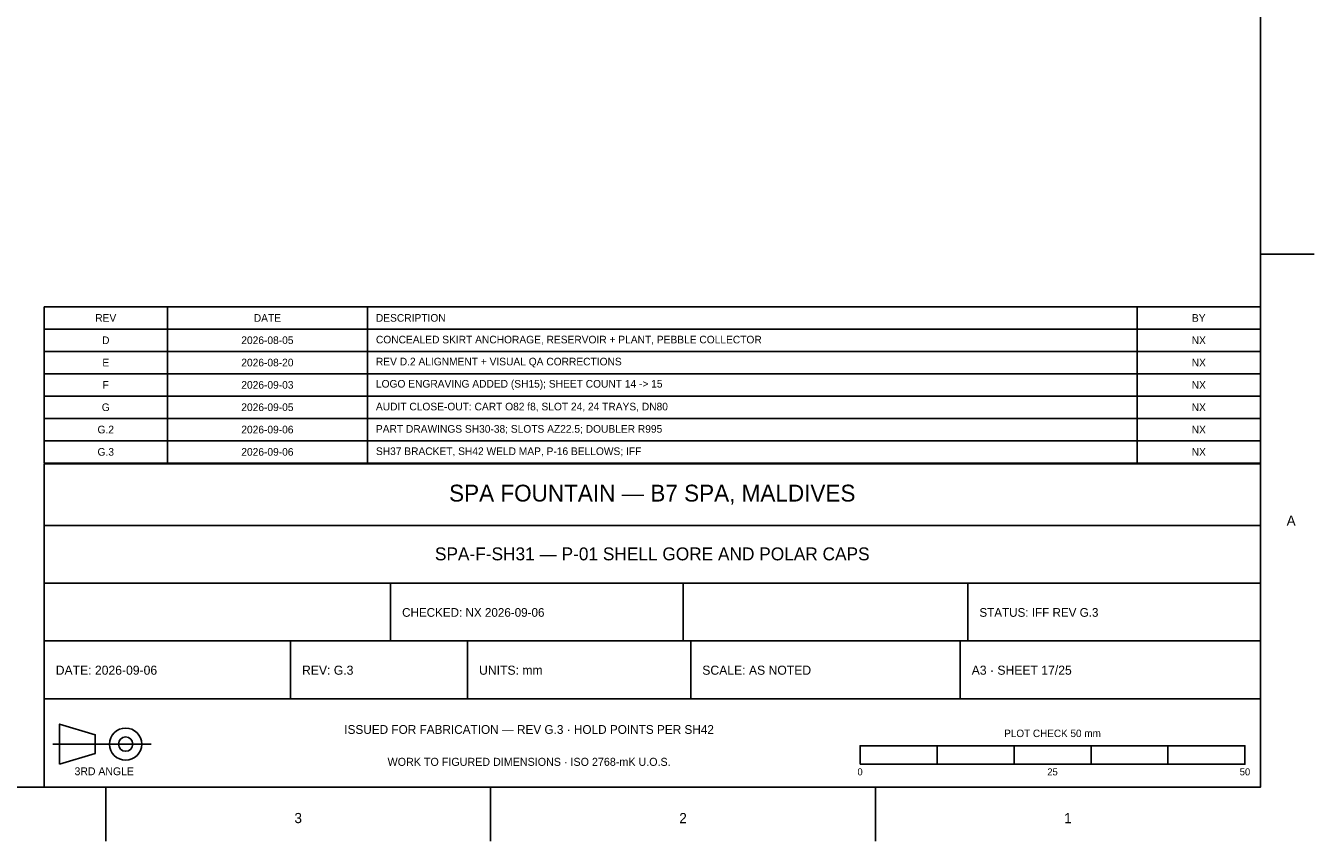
# Model space of a CAD drawing. Header units: millimetres. Extents: x 30 to 4170, y 21 to 2940.
# Tile 3 of 4: x 2496 to 4170, y 30 to 1089. Entities that reach past the tile are written whole.
import ezdxf

# ---------------------------------------------------------------- set-up
doc = ezdxf.new("R2010")
doc.units = ezdxf.units.MM
doc.layers.add('TITLEBLOCK', color=7, linetype='Continuous')

msp = doc.modelspace()

# ---------------------------------------------------------------- linework, layer by layer
at = {"layer": 'TITLEBLOCK'}
for p, q in [((4100, 792.5), (4170, 792.5)), ((2520, 724), (4100, 724)), ((2520, 521), (2520, 724)), ((2680, 521), (2680, 724)), ((2940, 521), (2940, 724)), ((3940, 521), (3940, 724)), ((4100, 521), (4100, 724)), ((2520, 695), (4100, 695)), ((2520, 666), (4100, 666)), ((2520, 637), (4100, 637)), ((2520, 608), (4100, 608)), ((2520, 579), (4100, 579)), ((2520, 550), (4100, 550)), ((2520, 521), (4100, 521)), ((2520, 440), (4100, 440)), ((2520, 365), (4100, 365)), ((2970, 290), (2970, 365)), ((3350, 290), (3350, 365)), ((3720, 290), (3720, 365)), ((2520, 290), (4100, 290)), ((2840, 215), (2840, 290)), ((3070, 215), (3070, 290)), ((3360, 215), (3360, 290)), ((3710, 215), (3710, 290)), ((2520, 215), (4100, 215)), ((2531.3, 156.1), (2658.9, 156.1)), ((2600, 30), (2600, 100)), ((3100, 30), (3100, 100)), ((3600, 30), (3600, 100))]:
    msp.add_line(p, q, dxfattribs=at)
for points in [[(100, 100), (4100, 100), (4100, 2870), (100, 2870)], [(2520, 100), (4100, 100), (4100, 520), (2520, 520)], [(3580, 130), (3680, 130), (3680, 154), (3580, 154)], [(3680, 130), (3780, 130), (3780, 154), (3680, 154)], [(3780, 130), (3880, 130), (3880, 154), (3780, 154)], [(3880, 130), (3980, 130), (3980, 154), (3880, 154)], [(3980, 130), (4080, 130), (4080, 154), (3980, 154)]]:
    msp.add_lwpolyline(points, close=True, dxfattribs=at)
msp.add_lwpolyline([(2540, 130), (2540, 182.2), (2586.4, 168.28), (2586.4, 143.92), (2540, 130)], dxfattribs=at)
for radius in [20.88, 9.28]:
    msp.add_circle((2625.84, 156.1), radius, dxfattribs=at)

# ---------------------------------------------------------------- texts
for s, insert, char_height, attachment_point in [('REV', (2600, 709.5), 9.91224, 5), ('DATE', (2810, 709.5), 9.91224, 5), ('DESCRIPTION', (2951, 709.5), 9.91224, 4), ('BY', (4020, 709.5), 9.91224, 5), ('D', (2600, 680.5), 9.9122, 5), ('2026-08-05', (2810, 680.5), 9.91224, 5), ('CONCEALED SKIRT ANCHORAGE, RESERVOIR + PLANT, PEBBLE COLLECTOR', (2951, 680.5), 9.91224, 4), ('NX', (4020, 680.5), 9.91224, 5), ('E', (2600, 651.5), 9.9122, 5), ('2026-08-20', (2810, 651.5), 9.91224, 5), ('REV D.2 ALIGNMENT + VISUAL QA CORRECTIONS', (2951, 651.5), 9.91224, 4), ('NX', (4020, 651.5), 9.91224, 5), ('F', (2600, 622.5), 9.9122, 5), ('2026-09-03', (2810, 622.5), 9.91224, 5), ('LOGO ENGRAVING ADDED (SH15); SHEET COUNT 14 -> 15', (2951, 622.5), 9.91224, 4), ('NX', (4020, 622.5), 9.91224, 5), ('G', (2600, 593.5), 9.9122, 5), ('2026-09-05', (2810, 593.5), 9.91224, 5), ('AUDIT CLOSE-OUT: CART O82 f8, SLOT 24, 24 TRAYS, DN80', (2951, 593.5), 9.91224, 4), ('NX', (4020, 593.5), 9.91224, 5), ('G.2', (2600, 564.5), 9.91224, 5), ('2026-09-06', (2810, 564.5), 9.91224, 5), ('PART DRAWINGS SH30-38; SLOTS AZ22.5; DOUBLER R995', (2951, 564.5), 9.91224, 4), ('NX', (4020, 564.5), 9.91224, 5), ('G.3', (2600, 535.5), 9.91224, 5), ('2026-09-06', (2810, 535.5), 9.91224, 5), ('SH37 BRACKET, SH42 WELD MAP, P-16 BELLOWS; IFF', (2951, 535.5), 9.91224, 4), ('NX', (4020, 535.5), 9.91224, 5), ('SPA FOUNTAIN — B7 SPA, MALDIVES', (3310, 480), 21.85776, 5), ('A', (4140, 446.25), 13.2163, 5), ('SPA-F-SH31 — P-01 SHELL GORE AND POLAR CAPS', (3310, 403), 16.77456, 5), ('CHECKED: NX 2026-09-06', (2985, 327), 11.31012, 4), ('STATUS: IFF REV G.3', (3735, 327), 11.31012, 4), ('DATE: 2026-09-06', (2535, 252), 11.81844, 4), ('REV: G.3', (2855, 252), 11.81844, 4), ('UNITS: mm', (3085, 252), 11.81844, 4), ('SCALE: AS NOTED', (3375, 252), 11.81844, 4), ('A3 · SHEET 17/25', (3725, 252), 11.81844, 4), ('ISSUED FOR FABRICATION — REV G.3 · HOLD POINTS PER SH42', (3150, 175), 11.4372, 5), ('PLOT CHECK 50 mm', (3830, 170), 9.65808, 5), ('WORK TO FIGURED DIMENSIONS · ISO 2768-mK U.O.S.', (3150, 133), 10.42056, 5), ('3RD ANGLE', (2598, 120.72), 10.1664, 5), ('0', (3580, 120), 9.1498, 5), ('25', (3830, 120), 9.14976, 5), ('50', (4080, 120), 9.14976, 5), ('3', (2850, 60), 13.2163, 5), ('2', (3350, 60), 13.2163, 5), ('1', (3850, 60), 13.2163, 5)]:
    msp.add_mtext(s, dxfattribs=dict(at, insert=insert, char_height=char_height, attachment_point=attachment_point))

doc.saveas('drawing.dxf')
